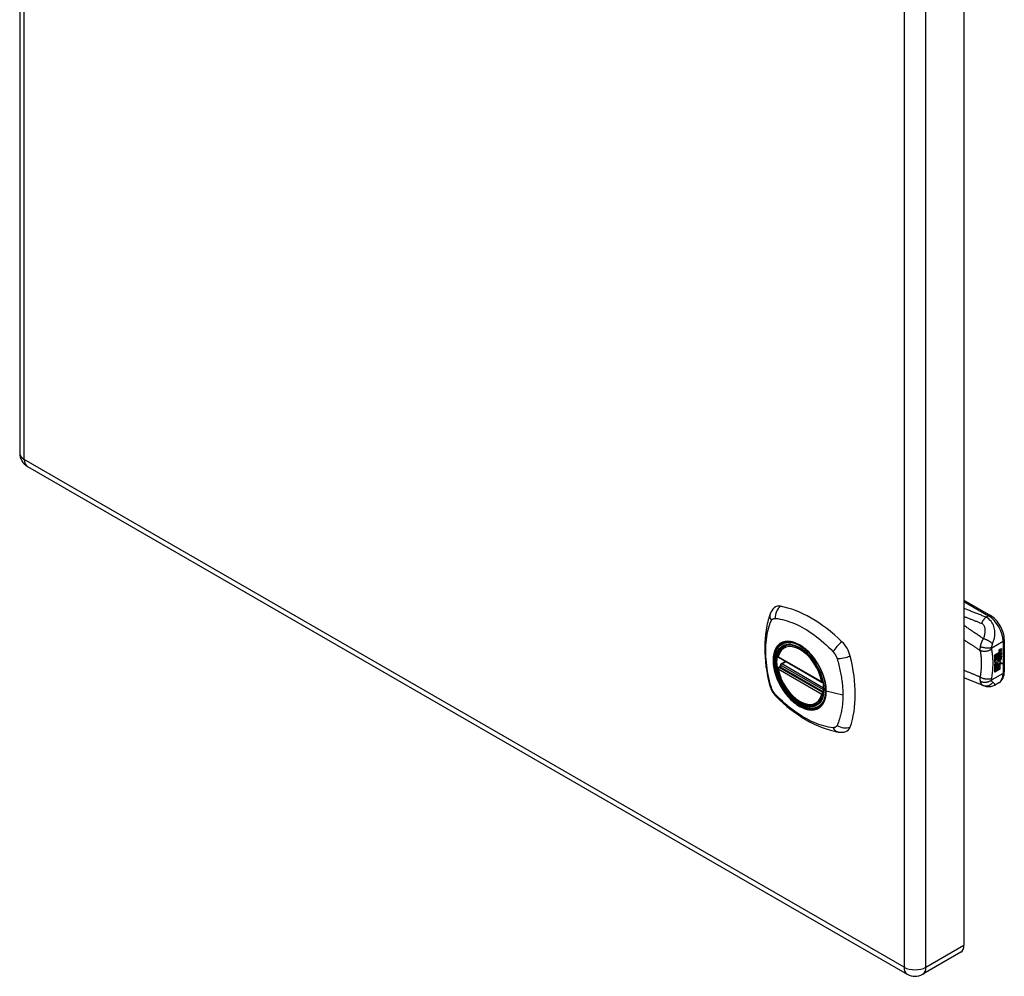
# Model space of a CAD drawing. Header units: inches. Extents: x 53.4 to 62.7, y 15.5 to 33.6.
# Tile 1 of 2: x 53.4 to 62.7, y 15.5 to 24.6. Entities that reach past the tile are written whole.
import ezdxf

# ---------------------------------------------------------------- set-up
doc = ezdxf.new("R2010")
doc.units = ezdxf.units.IN
doc.header["$MEASUREMENT"] = 0
doc.layers.add('Visible Edges(ANSI)', color=7, linetype='Continuous', lineweight=25)
doc.layers.add('Visible Tangent Edges(ANSI)', color=7, linetype='Continuous', lineweight=25)

msp = doc.modelspace()

# ---------------------------------------------------------------- linework, layer by layer
at = {"layer": 'Visible Edges(ANSI)'}
for p, q in [((53.3552, 33.278), (53.3552, 20.4524)), ((62.3004, 28.6141), (62.3004, 15.7886)), ((53.4282, 20.326), (61.7635, 15.5136)), ((62.3004, 19.0576), (62.5515, 18.9126)), ((62.6825, 18.6856), (62.6825, 18.3803)), ((60.599, 18.6207), (60.6095, 18.6267)), ((62.592, 18.5404), (62.6295, 18.5621)), ((62.6373, 18.5733), (62.6359, 18.5741)), ((62.6376, 18.5761), (62.6362, 18.5769)), ((62.6395, 18.5867), (62.6558, 18.5928)), ((62.6395, 18.5684), (62.6558, 18.5745)), ((62.6572, 18.592), (62.6409, 18.5859)), ((62.6572, 18.5737), (62.6409, 18.5676)), ((62.641, 18.5934), (62.6572, 18.5991)), ((62.6466, 18.5769), (62.6572, 18.5809)), ((62.6466, 18.5584), (62.6572, 18.5624)), ((62.6558, 18.5928), (62.6558, 18.5986)), ((62.6572, 18.592), (62.6558, 18.5928)), ((62.6558, 18.5745), (62.6558, 18.5803)), ((62.6572, 18.5737), (62.6558, 18.5745)), ((62.6558, 18.556), (62.6558, 18.5619)), ((62.6572, 18.5991), (62.6572, 18.592)), ((62.6572, 18.5809), (62.6572, 18.5737)), ((62.6572, 18.5624), (62.6572, 18.5552)), ((60.5426, 18.5168), (60.9565, 18.2778)), ((60.5675, 18.4553), (60.6084, 18.4789)), ((62.592, 18.5259), (62.6287, 18.5471)), ((62.6301, 18.5463), (62.592, 18.5243)), ((62.592, 18.522), (62.6301, 18.544)), ((62.592, 18.5243), (62.592, 18.5404)), ((62.592, 18.5075), (62.6331, 18.5312)), ((62.635, 18.5306), (62.592, 18.5058)), ((62.592, 18.5035), (62.6385, 18.5303)), ((62.592, 18.5058), (62.592, 18.522)), ((62.592, 18.4888), (62.6287, 18.51)), ((62.592, 18.4671), (62.592, 18.5035)), ((62.5926, 18.4875), (62.592, 18.4879)), ((62.6301, 18.5092), (62.5926, 18.4875)), ((62.5926, 18.4875), (62.6157, 18.481)), ((62.6157, 18.481), (62.6298, 18.5004)), ((62.6267, 18.4801), (62.6322, 18.4871)), ((62.6281, 18.4793), (62.6267, 18.4801)), ((62.6336, 18.4862), (62.6281, 18.4793)), ((62.6281, 18.4793), (62.6489, 18.4742)), ((62.6287, 18.5538), (62.6316, 18.5552)), ((62.6287, 18.5471), (62.6287, 18.5538)), ((62.6301, 18.553), (62.6287, 18.5538)), ((62.6301, 18.5463), (62.6287, 18.5471)), ((62.6287, 18.5327), (62.6287, 18.5432)), ((62.6301, 18.5319), (62.6287, 18.5327)), ((62.6287, 18.5223), (62.6337, 18.5276)), ((62.6287, 18.51), (62.6287, 18.5223)), ((62.6301, 18.5215), (62.6287, 18.5223)), ((62.6301, 18.5092), (62.6287, 18.51)), ((62.633, 18.5544), (62.6301, 18.553)), ((62.6301, 18.553), (62.6301, 18.5463)), ((62.6301, 18.544), (62.6301, 18.5319)), ((62.6301, 18.5319), (62.635, 18.5306)), ((62.6385, 18.5303), (62.6301, 18.5215)), ((62.6301, 18.5215), (62.6301, 18.5092)), ((62.6328, 18.5545), (62.6314, 18.5553)), ((62.6315, 18.5469), (62.6558, 18.556)), ((62.6572, 18.5552), (62.6315, 18.5456)), ((62.6315, 18.5518), (62.636, 18.5539)), ((62.6315, 18.5456), (62.6315, 18.5518)), ((62.6315, 18.5425), (62.644, 18.5365)), ((62.6315, 18.5336), (62.6315, 18.5425)), ((62.6315, 18.534), (62.6387, 18.5321)), ((62.6401, 18.5313), (62.6315, 18.5336)), ((62.6315, 18.5209), (62.6401, 18.5302)), ((62.6315, 18.5146), (62.6426, 18.5277)), ((62.6441, 18.5269), (62.6315, 18.5121)), ((62.6315, 18.5121), (62.6315, 18.5209)), ((62.6336, 18.4862), (62.6322, 18.4871)), ((62.636, 18.5555), (62.6346, 18.5563)), ((62.6372, 18.4937), (62.6357, 18.4945)), ((62.636, 18.5539), (62.636, 18.5555)), ((62.6376, 18.5578), (62.6362, 18.5586)), ((62.6401, 18.5313), (62.6387, 18.5321)), ((62.6401, 18.5302), (62.6401, 18.5313)), ((62.6418, 18.5068), (62.6404, 18.5076)), ((62.6408, 18.4701), (62.647, 18.4747)), ((62.6422, 18.4693), (62.6408, 18.4701)), ((62.6418, 18.4937), (62.6418, 18.5068)), ((62.6489, 18.4742), (62.6422, 18.4693)), ((62.6422, 18.4693), (62.664, 18.458)), ((62.6441, 18.5269), (62.6426, 18.5277)), ((62.6426, 18.5277), (62.6558, 18.5219)), ((62.644, 18.5365), (62.6572, 18.5515)), ((62.6572, 18.5211), (62.6441, 18.5269)), ((62.6446, 18.4962), (62.6446, 18.5151)), ((62.646, 18.4954), (62.6446, 18.4962)), ((62.646, 18.5153), (62.646, 18.4954)), ((62.6466, 18.5341), (62.6558, 18.5435)), ((62.6466, 18.5328), (62.6466, 18.5341)), ((62.648, 18.5333), (62.6466, 18.5341)), ((62.648, 18.532), (62.6466, 18.5328)), ((62.6572, 18.5426), (62.648, 18.5333)), ((62.648, 18.5333), (62.648, 18.532)), ((62.648, 18.532), (62.6572, 18.5299)), ((62.6517, 18.515), (62.6559, 18.5174)), ((62.6572, 18.5552), (62.6558, 18.556)), ((62.6558, 18.5435), (62.6558, 18.5499)), ((62.6572, 18.5426), (62.6558, 18.5435)), ((62.6558, 18.5219), (62.6558, 18.5302)), ((62.6572, 18.5211), (62.6558, 18.5219)), ((62.6572, 18.5515), (62.6572, 18.5426)), ((62.6572, 18.5299), (62.6572, 18.5211)), ((60.5426, 18.4213), (60.5565, 18.4294)), ((60.5621, 18.4409), (60.5618, 18.4434)), ((62.592, 18.4679), (62.6029, 18.4675)), ((62.6043, 18.4667), (62.592, 18.4671)), ((62.592, 18.45), (62.6043, 18.4667)), ((62.592, 18.4334), (62.6162, 18.4665)), ((62.592, 18.3771), (62.592, 18.45)), ((62.5923, 18.431), (62.592, 18.4312)), ((62.592, 18.3788), (62.6057, 18.3867)), ((62.6071, 18.3859), (62.592, 18.3771)), ((62.6176, 18.4657), (62.5923, 18.431)), ((62.5923, 18.431), (62.6071, 18.4396)), ((62.6043, 18.4667), (62.6029, 18.4675)), ((62.6057, 18.3867), (62.6057, 18.4388)), ((62.6071, 18.3859), (62.6057, 18.3867)), ((62.6071, 18.4396), (62.6071, 18.3859)), ((62.6091, 18.4407), (62.6243, 18.4495)), ((62.6091, 18.387), (62.6091, 18.4407)), ((62.6091, 18.3887), (62.6228, 18.3966)), ((62.6243, 18.3958), (62.6091, 18.387)), ((62.6176, 18.4657), (62.6162, 18.4665)), ((62.6162, 18.4665), (62.6294, 18.4635)), ((62.6308, 18.4627), (62.6176, 18.4657)), ((62.6228, 18.3966), (62.6228, 18.4487)), ((62.6243, 18.3958), (62.6228, 18.3966)), ((62.6243, 18.4495), (62.6243, 18.3958)), ((62.6261, 18.4589), (62.6308, 18.4627)), ((62.6399, 18.4585), (62.6261, 18.4589)), ((62.6264, 18.4507), (62.6399, 18.4585)), ((62.6264, 18.397), (62.6264, 18.4507)), ((62.6264, 18.3986), (62.6401, 18.4065)), ((62.6415, 18.4057), (62.6264, 18.397)), ((62.627, 18.4596), (62.6385, 18.4594)), ((62.6308, 18.4627), (62.6294, 18.4635)), ((62.6399, 18.4585), (62.6385, 18.4594)), ((62.6401, 18.4065), (62.6401, 18.4593)), ((62.6415, 18.4585), (62.6401, 18.4593)), ((62.6401, 18.4593), (62.6624, 18.4588)), ((62.6415, 18.4057), (62.6401, 18.4065)), ((62.6415, 18.4585), (62.6415, 18.4057)), ((62.664, 18.458), (62.6415, 18.4585)), ((62.4829, 18.2487), (62.3004, 18.3214)), ((62.4857, 18.2476), (62.4829, 18.2487)), ((62.6302, 18.2741), (62.5903, 18.251)), ((60.912, 18.0785), (60.9225, 18.0846)), ((62.2702, 15.7218), (61.9095, 15.5136))]:
    msp.add_line(p, q, dxfattribs=at)
at = {"layer": 'Visible Edges(ANSI)', "flags": 128}
for points in [[(60.5034, 18.9863), (60.4903, 18.9728), (60.4798, 18.9586), (60.4716, 18.9442), (60.4654, 18.9301)], [(60.4654, 18.9301), (60.4577, 18.9089), (60.4512, 18.8892), (60.4458, 18.8704), (60.4411, 18.852), (60.4368, 18.8333), (60.4326, 18.8139), (60.4253, 18.7739), (60.4197, 18.7331), (60.4157, 18.6916), (60.4133, 18.6494), (60.4125, 18.6064), (60.4133, 18.5629), (60.4157, 18.5189), (60.4196, 18.4744), (60.425, 18.4295), (60.4319, 18.3843), (60.4403, 18.3387), (60.4501, 18.293), (60.4555, 18.27), (60.4584, 18.2583), (60.4622, 18.2444)], [(62.6825, 18.6856), (62.6819, 18.7017), (62.6799, 18.7181), (62.6768, 18.7345), (62.6724, 18.751), (62.667, 18.7674), (62.6605, 18.7836), (62.6531, 18.7995), (62.6447, 18.8151), (62.6354, 18.8301), (62.6253, 18.8446), (62.6145, 18.8583), (62.603, 18.8712), (62.5909, 18.8832), (62.5783, 18.8941), (62.5651, 18.904), (62.5515, 18.9126)], [(60.537, 18.5298), (60.5412, 18.5447), (60.5464, 18.5587), (60.5527, 18.5717), (60.56, 18.5838), (60.5683, 18.5948), (60.5776, 18.6047), (60.5879, 18.6133), (60.599, 18.6207)], [(60.8516, 18.5407), (60.8704, 18.5184), (60.8881, 18.4948), (60.9048, 18.4703), (60.9204, 18.4448), (60.9347, 18.4186), (60.9476, 18.3919), (60.9591, 18.3647), (60.969, 18.3373)], [(60.912, 18.0785), (60.9005, 18.0728), (60.8883, 18.0683), (60.8756, 18.0651), (60.8624, 18.0633), (60.8488, 18.0629), (60.8349, 18.0637), (60.8207, 18.0658), (60.8062, 18.0692), (60.7917, 18.0738), (60.777, 18.0796), (60.7623, 18.0865), (60.7476, 18.0946), (60.733, 18.1038), (60.7184, 18.114), (60.7041, 18.1252), (60.69, 18.1373), (60.6762, 18.1503), (60.6627, 18.1642), (60.6496, 18.1789), (60.637, 18.1942), (60.6249, 18.2102), (60.6133, 18.2268), (60.6023, 18.244), (60.5919, 18.2615), (60.5823, 18.2795), (60.5733, 18.2977), (60.5652, 18.3161), (60.5578, 18.3347), (60.5513, 18.3534), (60.5456, 18.372), (60.5408, 18.3906), (60.5369, 18.4089)], [(60.5565, 18.4294), (60.559, 18.4313), (60.5611, 18.4345), (60.5621, 18.438), (60.5621, 18.4409)], [(62.6302, 18.2741), (62.643, 18.283), (62.6541, 18.2938), (62.6633, 18.3062), (62.6706, 18.3197), (62.676, 18.3341), (62.6797, 18.349), (62.6819, 18.3644), (62.6825, 18.3803)], [(60.4622, 18.2444), (60.4665, 18.2309), (60.4717, 18.2178), (60.4775, 18.2051), (60.4841, 18.1929), (60.4915, 18.181), (60.4995, 18.1696), (60.5082, 18.1587), (60.5177, 18.1482)], [(62.5903, 18.251), (62.5813, 18.2464), (62.572, 18.2426), (62.5624, 18.2397), (62.5527, 18.2377), (62.5428, 18.2366), (62.5331, 18.2365), (62.5237, 18.2372), (62.5152, 18.2385), (62.5117, 18.2393), (62.5087, 18.24), (62.5044, 18.2412), (62.4984, 18.2431), (62.4926, 18.2452), (62.4857, 18.2476)], [(60.5177, 18.1482), (60.5276, 18.1382), (60.5369, 18.129), (60.5544, 18.1125), (60.5885, 18.082), (60.6237, 18.052), (60.6595, 18.0234), (60.6956, 17.9962), (60.7322, 17.9706), (60.7692, 17.9466), (60.8064, 17.9242), (60.844, 17.9034), (60.8818, 17.8843), (60.9197, 17.867), (60.9579, 17.8515), (60.9962, 17.8378), (61.0345, 17.8261), (61.0726, 17.8162), (61.0917, 17.812), (61.102, 17.81), (61.1131, 17.8081)], [(61.1131, 17.8081), (61.1285, 17.8064), (61.1451, 17.8064), (61.1627, 17.8084), (61.1808, 17.8129)]]:
    msp.add_lwpolyline(points, dxfattribs=at)
at = {"layer": 'Visible Edges(ANSI)'}
for centre, radius, start, end in [((53.5012, 20.4524), 0.146, 180, 240), ((60.5485, 18.5271), 0.0118, 166.55537, 240), ((60.5485, 18.4111), 0.0118, 120, 190.61096), ((60.5735, 18.445), 0.0118, 120, 187.82827), ((60.9624, 18.2881), 0.0118, 240, 282.63436), ((61.8365, 15.64), 0.146, 240, 300)]:
    msp.add_arc(centre, radius, start, end, dxfattribs=at)
for centre, major_axis, start_param, end_param in [((60.6023, 18.8405), (-0.0886, 0.1534), 5.825423, 6.408181), ((60.8531, 17.8434), (-0.6398, 1.1081), 5.170151, 5.825423), ((60.7484, 18.3455), (0.1575, -0.2728), 2.363977, 7.060801), ((61.104, 18.5508), (0.0886, -0.1534), 1.113034, 2.028558), ((62.6408, 18.5683), (-0.008, -0.0139), 5.47676, 6.310847), ((62.6423, 18.5882), (-0.0082, -0.0142), 5.492181, 6.613939), ((62.6421, 18.5701), (-0.008, -0.0139), 5.48867, 6.499805), ((62.6357, 18.5844), (0.0035, 0.00606), 1.107844, 2.350588), ((62.6356, 18.5663), (0.00338, 0.00585), 1.081978, 2.347078), ((62.6409, 18.589), (-0.0082, -0.0142), 0.086492, 0.330754), ((62.6385, 18.5766), (0.0096, 0.0166), 0.593412, 1.107844), ((62.6381, 18.5581), (0.0096, 0.0166), 0.848525, 1.081978), ((62.6373, 18.582), (0.002, 0.00346), 1.196401, 2.462706), ((62.6373, 18.5637), (0.002, 0.00346), 1.196548, 2.461438), ((62.6404, 18.5841), (-0.0042, -0.00727), 5.604299, 6.283185), ((62.6404, 18.5659), (-0.0042, -0.00727), 5.603031, 6.283185), ((62.6387, 18.5812), (-0.002, -0.00346), 4.337994, 5.604299), ((62.6387, 18.5629), (-0.002, -0.00346), 4.33814, 5.603031), ((62.6418, 18.5833), (-0.0042, -0.00727), 5.604299, 6.503242), ((62.6385, 18.5795), (0.0041, 0.0071), 0.610729, 1.196401), ((62.6385, 18.5612), (0.0041, 0.0071), 0.610865, 1.196548), ((62.6399, 18.5787), (-0.0041, -0.0071), 3.752322, 4.337994), ((62.6399, 18.5604), (-0.0041, -0.0071), 3.752458, 4.33814), ((62.6501, 18.6039), (-0.0155, -0.0268), 0.236639, 0.625276), ((60.366, 18.6872), (-0.6398, 1.1081), 3.599355, 4.254627), ((62.6435, 18.5059), (-0.011, -0.0191), 5.444689, 6.251395), ((62.6394, 18.5692), (-0.008, -0.0139), 5.60195, 6.283185), ((62.6449, 18.5051), (-0.011, -0.0191), 5.272274, 6.251395), ((62.6449, 18.5051), (-0.01, -0.0173), 5.330385, 6.268672), ((62.6382, 18.5032), (0.00507, 0.00878), 1.201563, 2.270327), ((62.6387, 18.5016), (-0.00365, -0.00632), 4.819991, 5.836026), ((62.6407, 18.5709), (-0.008, -0.0139), 0.088504, 0.216619), ((62.6413, 18.5042), (-0.0056, -0.0097), 5.836026, 6.283185), ((62.6469, 18.5116), (-0.0133, -0.023), 0.055414, 0.72544), ((62.6382, 18.5018), (0.00318, 0.00551), 0.287189, 1.678399), ((62.6402, 18.5008), (-0.00365, -0.00632), 4.819991, 5.836026), ((62.6483, 18.5108), (-0.0133, -0.023), 6.268672, 7.008625), ((62.6407, 18.4982), (0.0094, 0.0163), 0.369234, 1.201563), ((62.6428, 18.5034), (-0.0056, -0.0097), 5.836026, 6.946368), ((62.6418, 18.565), (-0.0042, -0.00727), 5.603031, 6.503084), ((62.6396, 18.501), (0.00318, 0.00551), 0.287189, 1.678399), ((62.6504, 18.5856), (-0.0155, -0.0268), 0.219898, 0.610865), ((62.6463, 18.5004), (0.0066, 0.0114), 3.867033, 5.35049), ((62.6473, 18.5011), (0.0032, 0.00554), 3.639467, 5.055842), ((62.6477, 18.4996), (-0.0066, -0.0114), 0.72544, 2.208898), ((62.6383, 18.5008), (0.0102, 0.0177), 5.055842, 5.891549), ((62.6272, 18.4926), (0.0202, 0.0351), 5.35049, 5.748953), ((62.6286, 18.4918), (-0.0202, -0.0351), 2.208898, 2.658734), ((61.104, 17.9715), (0.0886, -0.1534), 6.158189, 6.740947), ((62.1972, 15.8482), (0.073, -0.1264), 0, 0.785398)]:
    msp.add_ellipse(centre, major_axis=major_axis, ratio=0.57735, start_param=start_param, end_param=end_param, dxfattribs=at)
msp.add_ellipse((60.7449, 18.3435), major_axis=(-0.1599, 0.277), ratio=0.57735, dxfattribs=at)
at = {"layer": 'Visible Tangent Edges(ANSI)'}
for p, q in [((53.3979, 20.3928), (53.3979, 33.2183)), ((61.7333, 28.4059), (61.7333, 15.5804)), ((61.9398, 15.5804), (61.9398, 28.4059)), ((61.7333, 15.5804), (53.3979, 20.3928)), ((62.3004, 19.0443), (62.5318, 18.9107)), ((62.5318, 18.9107), (62.5088, 18.8974)), ((62.5635, 18.6075), (62.671, 18.6696)), ((62.671, 18.6696), (62.671, 18.3642)), ((62.6359, 18.5792), (62.6345, 18.58)), ((62.6359, 18.5609), (62.6345, 18.5617)), ((62.6376, 18.5835), (62.6362, 18.5843)), ((62.6376, 18.5652), (62.6362, 18.566)), ((62.6409, 18.5859), (62.6395, 18.5867)), ((62.6409, 18.5676), (62.6395, 18.5684)), ((60.9541, 18.2832), (60.5402, 18.5222)), ((60.5735, 18.4547), (60.6118, 18.4769)), ((62.6353, 18.496), (62.6339, 18.4968)), ((62.6361, 18.5022), (62.6347, 18.503)), ((62.6472, 18.4885), (62.6458, 18.4893)), ((62.6569, 18.5033), (62.6555, 18.5041)), ((60.5402, 18.4063), (60.9541, 18.1673)), ((60.5485, 18.4208), (60.5599, 18.4273)), ((60.9624, 18.1818), (60.5485, 18.4208)), ((60.5599, 18.4273), (60.9699, 18.1906)), ((60.971, 18.2076), (60.5681, 18.4402)), ((60.9709, 18.2252), (60.5735, 18.4547)), ((62.671, 18.3642), (62.5635, 18.3021)), ((61.1531, 18.1574), (60.9962, 18.1972)), ((60.9694, 18.1858), (60.9624, 18.1818)), ((61.9398, 15.5804), (62.3004, 15.7886))]:
    msp.add_line(p, q, dxfattribs=at)
at = {"layer": 'Visible Tangent Edges(ANSI)', "flags": 128}
for points in [[(62.5088, 18.8974), (62.5002, 18.9008), (62.4915, 18.9043), (62.4829, 18.9077), (62.4742, 18.9111), (62.4655, 18.9146), (62.4568, 18.918), (62.4481, 18.9214), (62.4394, 18.9249), (62.4307, 18.9283), (62.422, 18.9318), (62.4133, 18.9352), (62.4046, 18.9386), (62.3959, 18.9421), (62.3873, 18.9455), (62.3786, 18.9489), (62.3699, 18.9524), (62.3612, 18.9558), (62.3525, 18.9592), (62.3438, 18.9627), (62.3351, 18.9661), (62.3265, 18.9695), (62.3178, 18.973), (62.3091, 18.9764), (62.3004, 18.9798)], [(60.4756, 18.2299), (60.466, 18.263), (60.4587, 18.2927), (60.4519, 18.3223), (60.4459, 18.3518), (60.4405, 18.3811), (60.4358, 18.4102), (60.4317, 18.4392), (60.4284, 18.4678), (60.4259, 18.4962), (60.424, 18.5242), (60.4229, 18.5518), (60.4225, 18.579), (60.4229, 18.6057), (60.424, 18.632), (60.4258, 18.6577), (60.4284, 18.6828), (60.4317, 18.7074), (60.4357, 18.7315), (60.4404, 18.755), (60.4458, 18.7779), (60.4519, 18.8001), (60.4587, 18.8218), (60.466, 18.8428), (60.4756, 18.8645)], [(60.4756, 18.8645), (60.4766, 18.8662), (60.4776, 18.8679), (60.4787, 18.8695), (60.4799, 18.871), (60.481, 18.8725), (60.4823, 18.8738), (60.4836, 18.8751), (60.4849, 18.8764), (60.4863, 18.8775), (60.4877, 18.8786), (60.4892, 18.8796), (60.4907, 18.8806), (60.4923, 18.8814), (60.4939, 18.8822), (60.4955, 18.8829), (60.4972, 18.8835), (60.4989, 18.884), (60.5007, 18.8845), (60.5025, 18.8848), (60.5043, 18.8851), (60.5062, 18.8853), (60.5081, 18.8855), (60.51, 18.8855), (60.5119, 18.8855)], [(60.5119, 18.8855), (60.5358, 18.8831), (60.5578, 18.879), (60.5801, 18.8742), (60.6026, 18.8684), (60.6253, 18.8618), (60.6481, 18.8543), (60.6712, 18.8459), (60.6943, 18.8366), (60.7176, 18.8264), (60.7409, 18.8152), (60.7643, 18.8031), (60.7877, 18.7901), (60.811, 18.7762), (60.8343, 18.7613), (60.8575, 18.7457), (60.8805, 18.7292), (60.9035, 18.7119), (60.9263, 18.6938), (60.949, 18.6749), (60.9715, 18.6554), (60.9939, 18.6353), (61.016, 18.6145), (61.0379, 18.5932), (61.0615, 18.5682)], [(62.3004, 18.9043), (62.3073, 18.9015), (62.3142, 18.8988), (62.3211, 18.8961), (62.328, 18.8933), (62.3349, 18.8906), (62.3418, 18.8879), (62.3487, 18.8852), (62.3556, 18.8824), (62.3625, 18.8797), (62.3694, 18.877), (62.3763, 18.8742), (62.3832, 18.8715), (62.3901, 18.8688), (62.397, 18.8661), (62.4039, 18.8633), (62.4108, 18.8606), (62.4177, 18.8579), (62.4246, 18.8551), (62.4316, 18.8524), (62.4385, 18.8496), (62.4453, 18.8469), (62.4522, 18.8442), (62.4591, 18.8415), (62.466, 18.8388)], [(62.5088, 18.8974), (62.5069, 18.8957), (62.5049, 18.894), (62.503, 18.8922), (62.5011, 18.8903), (62.4991, 18.8884), (62.4972, 18.8863), (62.4953, 18.8842), (62.4933, 18.882), (62.4914, 18.8797), (62.4895, 18.8774), (62.4877, 18.875), (62.4858, 18.8725), (62.484, 18.8699), (62.4822, 18.8673), (62.4804, 18.8647), (62.4787, 18.8619), (62.477, 18.8592), (62.4753, 18.8564), (62.4736, 18.8535), (62.472, 18.8506), (62.4705, 18.8477), (62.4689, 18.8448), (62.4674, 18.8418), (62.466, 18.8388)], [(62.572, 18.6449), (62.5753, 18.6536), (62.5785, 18.6625), (62.5814, 18.6714), (62.5841, 18.6804), (62.5865, 18.6896), (62.5887, 18.6989), (62.5906, 18.7085), (62.592, 18.7183), (62.5931, 18.7284), (62.5938, 18.7387), (62.5939, 18.7494), (62.5934, 18.7604), (62.5922, 18.7718), (62.5903, 18.7835), (62.5875, 18.7955), (62.5837, 18.8079), (62.5788, 18.8204), (62.5727, 18.8331), (62.5653, 18.8457), (62.5565, 18.858), (62.5462, 18.8697), (62.5347, 18.8804), (62.5221, 18.8897), (62.5088, 18.8974)], [(62.4837, 18.6925), (62.4761, 18.6978), (62.4684, 18.703), (62.4608, 18.7083), (62.4532, 18.7135), (62.4456, 18.7188), (62.438, 18.7241), (62.4303, 18.7293), (62.4227, 18.7346), (62.4151, 18.7398), (62.4074, 18.745), (62.3998, 18.7503), (62.3922, 18.7555), (62.3845, 18.7608), (62.3769, 18.766), (62.3692, 18.7712), (62.3616, 18.7765), (62.354, 18.7817), (62.3463, 18.7869), (62.3387, 18.7921), (62.331, 18.7974), (62.3234, 18.8026), (62.3157, 18.8078), (62.3081, 18.813), (62.3004, 18.8182)], [(62.466, 18.8388), (62.4718, 18.8361), (62.4771, 18.8325), (62.4818, 18.8283), (62.4858, 18.8233), (62.4892, 18.8179), (62.4919, 18.8121), (62.4941, 18.8061), (62.4957, 18.7998), (62.4969, 18.7934), (62.4978, 18.7869), (62.4983, 18.7804), (62.4985, 18.7737), (62.4984, 18.7671), (62.4981, 18.7604), (62.4976, 18.7537), (62.4969, 18.7469), (62.4959, 18.7402), (62.4948, 18.7334), (62.4935, 18.7266), (62.4919, 18.7198), (62.4902, 18.713), (62.4883, 18.7061), (62.4861, 18.6993), (62.4837, 18.6925)], [(60.9933, 18.1994), (60.9876, 18.1413), (60.9707, 18.0925), (60.9432, 18.0551), (60.9068, 18.0311), (60.8629, 18.0217), (60.8134, 18.027), (60.7607, 18.0468), (60.7072, 18.0802), (60.6556, 18.1256), (60.6078, 18.1811), (60.5665, 18.2439), (60.5336, 18.3111), (60.5102, 18.3801), (60.4975, 18.4475), (60.4962, 18.51), (60.5062, 18.5648), (60.5271, 18.6095), (60.558, 18.6418), (60.5974, 18.6603), (60.6437, 18.6643), (60.6948, 18.6535), (60.7481, 18.6285), (60.8012, 18.5903), (60.8515, 18.5407)], [(60.5827, 18.6599), (60.5812, 18.6593), (60.5797, 18.6587), (60.5782, 18.658), (60.5767, 18.6574), (60.5753, 18.6567), (60.5738, 18.6561), (60.5724, 18.6554), (60.5709, 18.6546), (60.5695, 18.6539), (60.5681, 18.6531), (60.5667, 18.6524), (60.5653, 18.6516), (60.5639, 18.6508), (60.5625, 18.6499), (60.5612, 18.6491), (60.5598, 18.6482), (60.5585, 18.6473), (60.5572, 18.6464), (60.5558, 18.6455), (60.5545, 18.6446), (60.5532, 18.6436), (60.552, 18.6427), (60.5507, 18.6417), (60.5494, 18.6407)], [(60.9045, 18.4741), (60.8931, 18.491), (60.8812, 18.5074), (60.8688, 18.5234), (60.856, 18.5388), (60.8428, 18.5535), (60.8293, 18.5675), (60.8155, 18.5808), (60.8015, 18.5932), (60.7874, 18.6048), (60.773, 18.6155), (60.7584, 18.6254), (60.7438, 18.6343), (60.7292, 18.6422), (60.7147, 18.6492), (60.7003, 18.655), (60.686, 18.6598), (60.6719, 18.6636), (60.658, 18.6663), (60.6445, 18.6679), (60.6313, 18.6685), (60.6184, 18.6679), (60.606, 18.6663), (60.5941, 18.6636), (60.5827, 18.6599)], [(62.3004, 18.6838), (62.3068, 18.6796), (62.3131, 18.6753), (62.3195, 18.6711), (62.3258, 18.6669), (62.3322, 18.6626), (62.3385, 18.6584), (62.3449, 18.6541), (62.3512, 18.6498), (62.3576, 18.6456), (62.3639, 18.6413), (62.3703, 18.6371), (62.3766, 18.6328), (62.3829, 18.6286), (62.3893, 18.6243), (62.3956, 18.62), (62.402, 18.6158), (62.4083, 18.6115), (62.4146, 18.6072), (62.421, 18.603), (62.4273, 18.5987), (62.4337, 18.5944), (62.44, 18.5902), (62.4463, 18.5859), (62.4527, 18.5816)], [(62.4837, 18.6925), (62.4819, 18.6896), (62.4802, 18.6867), (62.4786, 18.6837), (62.477, 18.6808), (62.4755, 18.6779), (62.474, 18.675), (62.4726, 18.672), (62.4712, 18.6691), (62.4698, 18.6662), (62.4686, 18.6632), (62.4673, 18.6602), (62.4659, 18.657), (62.4646, 18.6535), (62.4633, 18.6501), (62.4621, 18.6467), (62.4609, 18.6434), (62.4598, 18.6401), (62.4588, 18.6367), (62.4579, 18.6335), (62.457, 18.6302), (62.4562, 18.627), (62.4554, 18.6238), (62.4547, 18.6207), (62.4541, 18.6176)], [(62.572, 18.6449), (62.5698, 18.6471), (62.5673, 18.6494), (62.5647, 18.6517), (62.5619, 18.654), (62.5589, 18.6564), (62.5557, 18.6588), (62.5523, 18.6612), (62.5487, 18.6635), (62.545, 18.6659), (62.5412, 18.6682), (62.5372, 18.6706), (62.5331, 18.6728), (62.529, 18.675), (62.5247, 18.6771), (62.5205, 18.6791), (62.5162, 18.6811), (62.5119, 18.6829), (62.5077, 18.6846), (62.5035, 18.6862), (62.4993, 18.6877), (62.4953, 18.6891), (62.4913, 18.6904), (62.4874, 18.6915), (62.4837, 18.6925)], [(60.5494, 18.6407), (60.5405, 18.6327), (60.5323, 18.6237), (60.5247, 18.6137), (60.5179, 18.6029), (60.5118, 18.5912), (60.5064, 18.5786), (60.5019, 18.5653), (60.4982, 18.5513), (60.4953, 18.5365), (60.4932, 18.5211), (60.4919, 18.5051), (60.4915, 18.4885), (60.492, 18.4714), (60.4932, 18.4539), (60.4953, 18.4362), (60.4982, 18.418), (60.502, 18.3995), (60.5065, 18.3809), (60.5119, 18.3621), (60.5179, 18.3433), (60.5248, 18.3245), (60.5323, 18.3059), (60.5405, 18.2874), (60.5494, 18.2691)], [(61.0615, 18.5682), (61.0625, 18.5671), (61.0635, 18.566), (61.0644, 18.5648), (61.0654, 18.5637), (61.0664, 18.5625), (61.0673, 18.5614), (61.0683, 18.5602), (61.0692, 18.559), (61.0701, 18.5578), (61.0711, 18.5566), (61.072, 18.5554), (61.0729, 18.5541), (61.0738, 18.5529), (61.0747, 18.5516), (61.0755, 18.5504), (61.0764, 18.5491), (61.0773, 18.5478), (61.0781, 18.5465), (61.0789, 18.5452), (61.0798, 18.5439), (61.0806, 18.5426), (61.0814, 18.5413), (61.0822, 18.54), (61.0829, 18.5387)], [(62.4541, 18.6176), (62.4538, 18.6158), (62.4535, 18.614), (62.4532, 18.6123), (62.453, 18.6106), (62.4527, 18.6089), (62.4525, 18.6072), (62.4524, 18.6056), (62.4522, 18.604), (62.4521, 18.6024), (62.452, 18.6009), (62.4519, 18.5994), (62.4518, 18.5979), (62.4518, 18.5964), (62.4518, 18.595), (62.4518, 18.5936), (62.4518, 18.5922), (62.4518, 18.5908), (62.4519, 18.5894), (62.452, 18.5881), (62.4521, 18.5868), (62.4522, 18.5855), (62.4523, 18.5842), (62.4525, 18.5829), (62.4527, 18.5816)], [(62.563, 18.5947), (62.5596, 18.5922), (62.556, 18.5897), (62.5521, 18.5874), (62.5479, 18.5851), (62.5435, 18.583), (62.5389, 18.581), (62.534, 18.5792), (62.529, 18.5775), (62.5239, 18.5761), (62.5186, 18.5748), (62.5133, 18.5738), (62.5079, 18.5731), (62.5025, 18.5726), (62.4972, 18.5723), (62.4919, 18.5723), (62.4867, 18.5725), (62.4817, 18.573), (62.4769, 18.5736), (62.4722, 18.5745), (62.4678, 18.5756), (62.4636, 18.5769), (62.4597, 18.5783), (62.456, 18.5799), (62.4527, 18.5816)], [(62.4527, 18.5816), (62.4535, 18.5781), (62.4542, 18.5746), (62.4549, 18.5711), (62.4556, 18.5676), (62.4562, 18.5641), (62.4568, 18.5606), (62.4574, 18.557), (62.4579, 18.5534), (62.4585, 18.5498), (62.459, 18.5462), (62.4595, 18.5425), (62.4599, 18.5389), (62.4604, 18.5352), (62.4608, 18.5315), (62.4612, 18.5278), (62.4616, 18.5241), (62.4619, 18.5203), (62.4623, 18.5166), (62.4626, 18.5128), (62.4629, 18.509), (62.4631, 18.5052), (62.4634, 18.5014), (62.4636, 18.4975), (62.4638, 18.4937)], [(62.5635, 18.6075), (62.5602, 18.6067), (62.5567, 18.6059), (62.5529, 18.6052), (62.5488, 18.6047), (62.5446, 18.6042), (62.5401, 18.6038), (62.5354, 18.6036), (62.5305, 18.6035), (62.5255, 18.6035), (62.5203, 18.6037), (62.5151, 18.6039), (62.5098, 18.6044), (62.5045, 18.6049), (62.4993, 18.6056), (62.494, 18.6064), (62.4889, 18.6073), (62.4839, 18.6083), (62.479, 18.6095), (62.4743, 18.6107), (62.4698, 18.6119), (62.4656, 18.6133), (62.4615, 18.6147), (62.4577, 18.6161), (62.4541, 18.6176)], [(62.563, 18.5947), (62.5629, 18.5952), (62.5629, 18.5956), (62.5628, 18.5961), (62.5628, 18.5966), (62.5627, 18.597), (62.5627, 18.5975), (62.5627, 18.598), (62.5627, 18.5985), (62.5626, 18.599), (62.5626, 18.5995), (62.5626, 18.6001), (62.5627, 18.6006), (62.5627, 18.6011), (62.5627, 18.6016), (62.5627, 18.6022), (62.5628, 18.6027), (62.5628, 18.6033), (62.5629, 18.6039), (62.563, 18.6045), (62.5631, 18.6051), (62.5632, 18.6057), (62.5633, 18.6063), (62.5634, 18.6069), (62.5635, 18.6075)], [(62.563, 18.3143), (62.565, 18.327), (62.5669, 18.3397), (62.5686, 18.3523), (62.5701, 18.3648), (62.5715, 18.3772), (62.5726, 18.3896), (62.5736, 18.4019), (62.5744, 18.4141), (62.5751, 18.4262), (62.5755, 18.4382), (62.5758, 18.4501), (62.5759, 18.462), (62.5758, 18.4737), (62.5755, 18.4853), (62.5751, 18.4968), (62.5744, 18.5082), (62.5736, 18.5194), (62.5726, 18.5306), (62.5715, 18.5416), (62.5701, 18.5525), (62.5686, 18.5632), (62.5669, 18.5738), (62.565, 18.5843), (62.563, 18.5947)], [(62.5635, 18.6075), (62.5637, 18.6092), (62.5639, 18.6109), (62.5642, 18.6126), (62.5644, 18.6144), (62.5647, 18.6161), (62.565, 18.6179), (62.5653, 18.6196), (62.5656, 18.6214), (62.5659, 18.6231), (62.5663, 18.6249), (62.5666, 18.6266), (62.567, 18.6284), (62.5674, 18.63), (62.5677, 18.6315), (62.5681, 18.6329), (62.5685, 18.6343), (62.5689, 18.6357), (62.5693, 18.6371), (62.5697, 18.6385), (62.5701, 18.6398), (62.5706, 18.6411), (62.571, 18.6424), (62.5715, 18.6437), (62.572, 18.6449)], [(60.9378, 18.4164), (60.9365, 18.4189), (60.9353, 18.4214), (60.934, 18.4238), (60.9327, 18.4263), (60.9314, 18.4287), (60.93, 18.4312), (60.9287, 18.4336), (60.9274, 18.436), (60.926, 18.4385), (60.9247, 18.4409), (60.9233, 18.4433), (60.9219, 18.4457), (60.9205, 18.4481), (60.9191, 18.4505), (60.9177, 18.4529), (60.9163, 18.4553), (60.9148, 18.4576), (60.9134, 18.46), (60.9119, 18.4624), (60.9105, 18.4647), (60.909, 18.4671), (60.9075, 18.4694), (60.906, 18.4717), (60.9045, 18.4741)], [(61.0829, 18.5387), (61.0837, 18.5373), (61.0845, 18.536), (61.0852, 18.5346), (61.0859, 18.5333), (61.0866, 18.5319), (61.0873, 18.5306), (61.088, 18.5292), (61.0887, 18.5278), (61.0894, 18.5264), (61.09, 18.525), (61.0907, 18.5236), (61.0913, 18.5223), (61.0919, 18.5209), (61.0925, 18.5195), (61.0931, 18.518), (61.0937, 18.5166), (61.0942, 18.5152), (61.0948, 18.5138), (61.0953, 18.5124), (61.0958, 18.511), (61.0963, 18.5096), (61.0968, 18.5081), (61.0973, 18.5067), (61.0978, 18.5053)], [(61.0978, 18.5053), (61.1037, 18.4872), (61.1077, 18.4724), (61.1115, 18.4576), (61.1152, 18.4428), (61.1187, 18.428), (61.1221, 18.4133), (61.1253, 18.3985), (61.1284, 18.3839), (61.1313, 18.3692), (61.134, 18.3546), (61.1366, 18.34), (61.139, 18.3255), (61.1412, 18.3111), (61.1432, 18.2967), (61.1451, 18.2824), (61.1467, 18.2682), (61.1482, 18.2541), (61.1495, 18.24), (61.1506, 18.226), (61.1515, 18.2121), (61.1522, 18.1983), (61.1527, 18.1845), (61.153, 18.1709), (61.1531, 18.1574)], [(62.4638, 18.4937), (62.4639, 18.4911), (62.464, 18.4884), (62.4641, 18.4858), (62.4642, 18.4832), (62.4643, 18.4806), (62.4643, 18.4779), (62.4644, 18.4753), (62.4644, 18.4726), (62.4645, 18.47), (62.4645, 18.4673), (62.4645, 18.4646), (62.4645, 18.462), (62.4645, 18.4593), (62.4645, 18.4566), (62.4645, 18.4539), (62.4644, 18.4512), (62.4644, 18.4485), (62.4643, 18.4458), (62.4643, 18.4431), (62.4642, 18.4403), (62.4641, 18.4376), (62.464, 18.4349), (62.4639, 18.4321), (62.4638, 18.4294)], [(60.5563, 18.4292), (60.5563, 18.4292), (60.5563, 18.4291), (60.5562, 18.4291), (60.5562, 18.4291), (60.5563, 18.429), (60.5563, 18.429), (60.5563, 18.4289), (60.5564, 18.4289), (60.5564, 18.4288), (60.5565, 18.4288), (60.5565, 18.4287), (60.5566, 18.4287), (60.5567, 18.4286), (60.5568, 18.4286), (60.5569, 18.4285), (60.5571, 18.4285), (60.5572, 18.4284), (60.5573, 18.4284), (60.5575, 18.4283), (60.5576, 18.4282), (60.5578, 18.4282), (60.558, 18.4281), (60.5582, 18.428), (60.5584, 18.428)], [(60.5565, 18.4294), (60.5565, 18.4293), (60.5565, 18.4293), (60.5565, 18.4293), (60.5564, 18.4293), (60.5564, 18.4293), (60.5564, 18.4293), (60.5564, 18.4293), (60.5564, 18.4293), (60.5564, 18.4293), (60.5564, 18.4293), (60.5564, 18.4293), (60.5564, 18.4293), (60.5564, 18.4293), (60.5564, 18.4293), (60.5564, 18.4293), (60.5564, 18.4293), (60.5563, 18.4293), (60.5563, 18.4293), (60.5563, 18.4292), (60.5563, 18.4292), (60.5563, 18.4292), (60.5563, 18.4292), (60.5563, 18.4292), (60.5563, 18.4292)], [(60.5584, 18.428), (60.5584, 18.428), (60.5585, 18.4279), (60.5586, 18.4279), (60.5586, 18.4279), (60.5587, 18.4279), (60.5588, 18.4278), (60.5588, 18.4278), (60.5589, 18.4278), (60.5589, 18.4278), (60.559, 18.4277), (60.5591, 18.4277), (60.5591, 18.4277), (60.5592, 18.4277), (60.5593, 18.4276), (60.5593, 18.4276), (60.5594, 18.4276), (60.5594, 18.4275), (60.5595, 18.4275), (60.5596, 18.4275), (60.5596, 18.4275), (60.5597, 18.4274), (60.5597, 18.4274), (60.5598, 18.4274), (60.5599, 18.4273)], [(60.5621, 18.4424), (60.5621, 18.4423), (60.5621, 18.4423), (60.5621, 18.4422), (60.5621, 18.4422), (60.5621, 18.4421), (60.5621, 18.442), (60.5621, 18.442), (60.5621, 18.4419), (60.5621, 18.4419), (60.5621, 18.4418), (60.5621, 18.4418), (60.5621, 18.4417), (60.5621, 18.4416), (60.5621, 18.4416), (60.5621, 18.4415), (60.5621, 18.4415), (60.5621, 18.4414), (60.5621, 18.4413), (60.5621, 18.4413), (60.5621, 18.4412), (60.5621, 18.4411), (60.5621, 18.4411), (60.5621, 18.441), (60.5621, 18.4409)], [(60.5652, 18.4417), (60.565, 18.4417), (60.5648, 18.4418), (60.5646, 18.4419), (60.5644, 18.4419), (60.5643, 18.442), (60.5641, 18.442), (60.5639, 18.4421), (60.5638, 18.4421), (60.5636, 18.4422), (60.5635, 18.4422), (60.5634, 18.4422), (60.5632, 18.4423), (60.5631, 18.4423), (60.563, 18.4423), (60.5629, 18.4423), (60.5628, 18.4423), (60.5627, 18.4423), (60.5626, 18.4424), (60.5625, 18.4424), (60.5624, 18.4424), (60.5623, 18.4424), (60.5623, 18.4424), (60.5622, 18.4424), (60.5621, 18.4424)], [(60.5681, 18.4402), (60.568, 18.4402), (60.5679, 18.4403), (60.5677, 18.4404), (60.5676, 18.4404), (60.5675, 18.4405), (60.5674, 18.4406), (60.5673, 18.4406), (60.5671, 18.4407), (60.567, 18.4408), (60.5669, 18.4408), (60.5668, 18.4409), (60.5667, 18.441), (60.5665, 18.441), (60.5664, 18.4411), (60.5663, 18.4412), (60.5662, 18.4412), (60.566, 18.4413), (60.5659, 18.4413), (60.5658, 18.4414), (60.5657, 18.4415), (60.5656, 18.4415), (60.5654, 18.4416), (60.5653, 18.4416), (60.5652, 18.4417)], [(60.9962, 18.1972), (60.9961, 18.2056), (60.9958, 18.2142), (60.9953, 18.2229), (60.9945, 18.2317), (60.9936, 18.2406), (60.9924, 18.2496), (60.991, 18.2586), (60.9894, 18.2677), (60.9877, 18.2769), (60.9857, 18.2861), (60.9835, 18.2954), (60.9811, 18.3046), (60.9786, 18.3139), (60.9758, 18.3233), (60.9728, 18.3327), (60.9696, 18.3421), (60.9663, 18.3515), (60.9627, 18.3609), (60.959, 18.3702), (60.9551, 18.3795), (60.951, 18.3888), (60.9468, 18.3981), (60.9424, 18.4073), (60.9378, 18.4164)], [(62.4527, 18.3289), (62.4463, 18.3316), (62.44, 18.3343), (62.4337, 18.337), (62.4273, 18.3397), (62.421, 18.3424), (62.4146, 18.3451), (62.4083, 18.3478), (62.402, 18.3504), (62.3956, 18.3531), (62.3893, 18.3558), (62.3829, 18.3585), (62.3766, 18.3612), (62.3703, 18.3639), (62.3639, 18.3666), (62.3576, 18.3693), (62.3512, 18.372), (62.3449, 18.3747), (62.3385, 18.3774), (62.3322, 18.3801), (62.3258, 18.3828), (62.3195, 18.3855), (62.3131, 18.3882), (62.3068, 18.3909), (62.3004, 18.3936)], [(62.4638, 18.4294), (62.4636, 18.4253), (62.4634, 18.4212), (62.4631, 18.4171), (62.4629, 18.413), (62.4626, 18.4089), (62.4623, 18.4047), (62.4619, 18.4006), (62.4616, 18.3964), (62.4612, 18.3923), (62.4608, 18.3881), (62.4604, 18.3839), (62.4599, 18.3797), (62.4595, 18.3755), (62.459, 18.3713), (62.4585, 18.3671), (62.4579, 18.3629), (62.4574, 18.3586), (62.4568, 18.3544), (62.4562, 18.3502), (62.4556, 18.3459), (62.4549, 18.3416), (62.4542, 18.3374), (62.4535, 18.3331), (62.4527, 18.3289)], [(60.969, 18.3373), (60.971, 18.3313), (60.9729, 18.3254), (60.9747, 18.3194), (60.9764, 18.3135), (60.978, 18.3076), (60.9796, 18.3017), (60.981, 18.2958), (60.9824, 18.2899), (60.9837, 18.284), (60.985, 18.2782), (60.9861, 18.2723), (60.9872, 18.2665), (60.9881, 18.2607), (60.989, 18.255), (60.9899, 18.2492), (60.9906, 18.2435), (60.9912, 18.2379), (60.9918, 18.2322), (60.9923, 18.2266), (60.9926, 18.2211), (60.9929, 18.2156), (60.9932, 18.2101), (60.9933, 18.2047), (60.9933, 18.1994)], [(62.4527, 18.3289), (62.4525, 18.3272), (62.4523, 18.3256), (62.4522, 18.3239), (62.4521, 18.3222), (62.452, 18.3206), (62.4519, 18.3189), (62.4518, 18.3173), (62.4518, 18.3156), (62.4518, 18.314), (62.4518, 18.3124), (62.4518, 18.3108), (62.4518, 18.3092), (62.4519, 18.3076), (62.452, 18.306), (62.4521, 18.3044), (62.4522, 18.3027), (62.4524, 18.3011), (62.4525, 18.2994), (62.4527, 18.2978), (62.453, 18.2962), (62.4532, 18.2946), (62.4535, 18.293), (62.4538, 18.2914), (62.4541, 18.2898)], [(62.563, 18.3143), (62.5596, 18.3132), (62.556, 18.3121), (62.5521, 18.3112), (62.5479, 18.3104), (62.5435, 18.3097), (62.5389, 18.3092), (62.534, 18.3089), (62.529, 18.3088), (62.5239, 18.3088), (62.5186, 18.3091), (62.5133, 18.3095), (62.5079, 18.3101), (62.5025, 18.3109), (62.4972, 18.3119), (62.4919, 18.313), (62.4867, 18.3144), (62.4817, 18.3158), (62.4769, 18.3174), (62.4722, 18.3192), (62.4678, 18.321), (62.4636, 18.3229), (62.4597, 18.3248), (62.456, 18.3269), (62.4527, 18.3289)], [(62.5635, 18.3021), (62.5602, 18.2994), (62.5567, 18.2967), (62.5529, 18.2942), (62.5488, 18.2918), (62.5446, 18.2895), (62.5401, 18.2874), (62.5354, 18.2854), (62.5305, 18.2837), (62.5255, 18.2822), (62.5203, 18.281), (62.5151, 18.28), (62.5098, 18.2793), (62.5045, 18.2788), (62.4993, 18.2786), (62.494, 18.2787), (62.4889, 18.279), (62.4839, 18.2796), (62.479, 18.2805), (62.4743, 18.2816), (62.4698, 18.2828), (62.4656, 18.2843), (62.4615, 18.286), (62.4577, 18.2878), (62.4541, 18.2898)], [(62.4541, 18.2898), (62.4547, 18.2871), (62.4554, 18.2845), (62.4561, 18.282), (62.4569, 18.2795), (62.4578, 18.2771), (62.4587, 18.2748), (62.4597, 18.2726), (62.4608, 18.2704), (62.4619, 18.2683), (62.463, 18.2663), (62.4643, 18.2643), (62.4656, 18.2624), (62.467, 18.2607), (62.4682, 18.2592), (62.4695, 18.2578), (62.4708, 18.2565), (62.4721, 18.2553), (62.4735, 18.2541), (62.4749, 18.253), (62.4764, 18.252), (62.478, 18.2511), (62.4796, 18.2502), (62.4812, 18.2494), (62.4829, 18.2487)], [(62.5635, 18.3021), (62.5634, 18.3026), (62.5633, 18.3031), (62.5632, 18.3036), (62.5631, 18.304), (62.563, 18.3045), (62.5629, 18.305), (62.5628, 18.3056), (62.5628, 18.3061), (62.5627, 18.3066), (62.5627, 18.3071), (62.5627, 18.3076), (62.5627, 18.3081), (62.5626, 18.3086), (62.5626, 18.3091), (62.5626, 18.3096), (62.5627, 18.3101), (62.5627, 18.3106), (62.5627, 18.3111), (62.5627, 18.3117), (62.5628, 18.3122), (62.5628, 18.3127), (62.5629, 18.3133), (62.5629, 18.3138), (62.563, 18.3143)], [(62.572, 18.28), (62.5715, 18.2804), (62.571, 18.2808), (62.5706, 18.2813), (62.5701, 18.2818), (62.5697, 18.2823), (62.5693, 18.2829), (62.5689, 18.2835), (62.5685, 18.2842), (62.5681, 18.2849), (62.5677, 18.2856), (62.5674, 18.2864), (62.567, 18.2873), (62.5666, 18.2883), (62.5663, 18.2894), (62.5659, 18.2904), (62.5656, 18.2916), (62.5653, 18.2928), (62.565, 18.294), (62.5647, 18.2952), (62.5644, 18.2965), (62.5642, 18.2979), (62.5639, 18.2993), (62.5637, 18.3007), (62.5635, 18.3021)], [(60.5119, 18.1671), (60.51, 18.1693), (60.5081, 18.1716), (60.5062, 18.1739), (60.5043, 18.1763), (60.5025, 18.1788), (60.5007, 18.1812), (60.499, 18.1837), (60.4972, 18.1862), (60.4956, 18.1888), (60.4939, 18.1914), (60.4923, 18.194), (60.4908, 18.1967), (60.4892, 18.1994), (60.4878, 18.2021), (60.4863, 18.2048), (60.485, 18.2075), (60.4836, 18.2103), (60.4823, 18.2131), (60.4811, 18.2159), (60.4799, 18.2187), (60.4787, 18.2215), (60.4776, 18.2243), (60.4766, 18.2271), (60.4756, 18.2299)], [(60.5494, 18.2691), (60.5507, 18.2666), (60.552, 18.2641), (60.5532, 18.2617), (60.5545, 18.2592), (60.5558, 18.2568), (60.5572, 18.2543), (60.5585, 18.2519), (60.5598, 18.2495), (60.5612, 18.247), (60.5625, 18.2446), (60.5639, 18.2422), (60.5653, 18.2398), (60.5667, 18.2374), (60.5681, 18.235), (60.5695, 18.2326), (60.5709, 18.2302), (60.5724, 18.2279), (60.5738, 18.2255), (60.5753, 18.2231), (60.5767, 18.2208), (60.5782, 18.2184), (60.5797, 18.2161), (60.5812, 18.2138), (60.5827, 18.2114)], [(60.5827, 18.2114), (60.5942, 18.1945), (60.6061, 18.1781), (60.6186, 18.1622), (60.6315, 18.1469), (60.6447, 18.1322), (60.6583, 18.1182), (60.6721, 18.105), (60.6861, 18.0925), (60.7004, 18.081), (60.7147, 18.0703), (60.7292, 18.0605), (60.7438, 18.0515), (60.7584, 18.0436), (60.773, 18.0366), (60.7874, 18.0307), (60.8016, 18.0259), (60.8157, 18.0221), (60.8295, 18.0194), (60.843, 18.0177), (60.8561, 18.0171), (60.8689, 18.0177), (60.8813, 18.0192), (60.8932, 18.0219), (60.9045, 18.0256)], [(60.9378, 18.0448), (60.9424, 18.0487), (60.9468, 18.0529), (60.9511, 18.0573), (60.9551, 18.0619), (60.959, 18.0668), (60.9628, 18.0719), (60.9663, 18.0773), (60.9697, 18.0828), (60.9728, 18.0885), (60.9758, 18.0945), (60.9786, 18.1007), (60.9811, 18.107), (60.9835, 18.1136), (60.9857, 18.1203), (60.9877, 18.1273), (60.9895, 18.1344), (60.9911, 18.1417), (60.9924, 18.1492), (60.9936, 18.1569), (60.9945, 18.1647), (60.9953, 18.1726), (60.9958, 18.1807), (60.9961, 18.1889), (60.9962, 18.1972)], [(62.572, 18.28), (62.5698, 18.2766), (62.5675, 18.2733), (62.5649, 18.27), (62.5622, 18.2669), (62.5592, 18.2639), (62.5561, 18.261), (62.5528, 18.2583), (62.5494, 18.2558), (62.5458, 18.2535), (62.542, 18.2514), (62.5382, 18.2495), (62.5342, 18.2479), (62.5302, 18.2465), (62.5261, 18.2454), (62.5219, 18.2445), (62.5178, 18.2439), (62.5136, 18.2435), (62.5094, 18.2434), (62.5053, 18.2435), (62.5012, 18.2439), (62.4972, 18.2445), (62.4933, 18.2453), (62.4894, 18.2464), (62.4857, 18.2476)], [(62.5903, 18.251), (62.5915, 18.2518), (62.5924, 18.2527), (62.5931, 18.2537), (62.5936, 18.2547), (62.5938, 18.2558), (62.5939, 18.2569), (62.5937, 18.258), (62.5934, 18.2592), (62.5929, 18.2604), (62.5923, 18.2616), (62.5915, 18.2628), (62.5906, 18.264), (62.5895, 18.2652), (62.5884, 18.2665), (62.5871, 18.2677), (62.5858, 18.269), (62.5843, 18.2703), (62.5828, 18.2716), (62.5812, 18.2729), (62.5795, 18.2742), (62.5777, 18.2756), (62.5759, 18.2771), (62.5739, 18.2785), (62.572, 18.28)], [(61.0615, 17.8498), (61.0379, 17.8523), (61.016, 17.8564), (60.9939, 17.8614), (60.9715, 17.8673), (60.949, 17.8741), (60.9263, 17.8817), (60.9035, 17.8903), (60.8805, 17.8997), (60.8575, 17.9101), (60.8343, 17.9213), (60.811, 17.9335), (60.7877, 17.9465), (60.7643, 17.9605), (60.7409, 17.9752), (60.7176, 17.9908), (60.6943, 18.0072), (60.6712, 18.0244), (60.6481, 18.0424), (60.6253, 18.061), (60.6026, 18.0804), (60.5801, 18.1004), (60.5578, 18.121), (60.5358, 18.1422), (60.5119, 18.1671)], [(61.1531, 18.1574), (61.153, 18.1439), (61.1527, 18.1306), (61.1522, 18.1174), (61.1515, 18.1043), (61.1506, 18.0913), (61.1495, 18.0785), (61.1482, 18.0658), (61.1467, 18.0532), (61.145, 18.0408), (61.1432, 18.0285), (61.1412, 18.0163), (61.1389, 18.0043), (61.1365, 17.9925), (61.134, 17.9808), (61.1313, 17.9692), (61.1284, 17.9578), (61.1253, 17.9465), (61.1221, 17.9354), (61.1187, 17.9245), (61.1152, 17.9137), (61.1115, 17.9031), (61.1077, 17.8926), (61.1037, 17.8823), (61.0978, 17.8707)], [(60.9045, 18.0256), (60.906, 18.0262), (60.9075, 18.0268), (60.909, 18.0274), (60.9105, 18.0281), (60.9119, 18.0287), (60.9134, 18.0294), (60.9148, 18.0301), (60.9163, 18.0308), (60.9177, 18.0316), (60.9191, 18.0323), (60.9205, 18.0331), (60.9219, 18.0339), (60.9233, 18.0347), (60.9246, 18.0355), (60.926, 18.0364), (60.9274, 18.0372), (60.9287, 18.0381), (60.93, 18.039), (60.9313, 18.0399), (60.9327, 18.0409), (60.934, 18.0418), (60.9353, 18.0428), (60.9365, 18.0438), (60.9378, 18.0448)], [(61.0978, 17.8707), (61.0968, 17.869), (61.0959, 17.8674), (61.0948, 17.8658), (61.0937, 17.8643), (61.0925, 17.8629), (61.0913, 17.8615), (61.0901, 17.8602), (61.0887, 17.859), (61.0874, 17.8579), (61.086, 17.8568), (61.0845, 17.8558), (61.083, 17.8548), (61.0814, 17.854), (61.0798, 17.8532), (61.0781, 17.8525), (61.0764, 17.8519), (61.0747, 17.8514), (61.0729, 17.8509), (61.0711, 17.8505), (61.0692, 17.8502), (61.0674, 17.85), (61.0654, 17.8498), (61.0635, 17.8498), (61.0615, 17.8498)]]:
    msp.add_lwpolyline(points, dxfattribs=at)
at = {"layer": 'Visible Tangent Edges(ANSI)'}
for centre, major_axis, ratio, start_param, end_param in [((53.5012, 20.4524), (-0.146, 0), 0.57735, 0, 0.785398), ((53.5012, 20.4524), (-0.073, -0.1264), 0.57735, 5.497787, 6.283185), ((60.6026, 18.9036), (-0.0265, -0.1151), 0.753705, 3.902663, 5.039934), ((60.5757, 18.8881), (-0.1104, 0.042), 0.704518, 0, 0.765179), ((62.5318, 18.8785), (0.0197, 0.0341), 0.57735, 0, 0.785398), ((62.5318, 18.7499), (0.0984, -0.1705), 0.57735, 0.785398, 2.356194), ((60.7474, 18.3449), (-0.1732, 0.3), 0.57735, 5.055237, 10.652726), ((61.1319, 18.5979), (-0.0787, -0.088), 0.341266, 4.200572, 5.337843), ((62.6432, 18.6856), (0.0394, 0), 0.57735, 5.497787, 6.283185), ((60.7471, 18.3448), (-0.1506, 0.2608), 0.57735, 4.164956, 6.830618), ((60.7555, 18.3496), (-0.1565, 0.2711), 0.57735, 6.166197, 6.283185), ((60.5485, 18.5271), (-0.0115, 0.0027), 0.697177, 0, 0.936254), ((60.5485, 18.5271), (-0.0059, -0.0102), 0.57735, 5.497787, 6.283185), ((61.1588, 18.5514), (0.1156, 0.0242), 0.341266, 4.086935, 5.224206), ((60.5485, 18.4111), (-0.0116, -0.0022), 0.424984, 0, 0.691657), ((60.5485, 18.4111), (-0.0059, -0.0102), 0.57735, 3.926991, 5.497787), ((60.7471, 18.3448), (0.1506, -0.2608), 0.57735, 4.164956, 6.830618), ((60.5485, 18.4111), (-0.0059, 0.0102), 0.57735, 5.497787, 6.283185), ((60.5508, 18.4397), (0.0018, -0.0117), 0.983841, 0.332621, 1.648576), ((60.5569, 18.4383), (0.0039, 0.0112), 0.653911, 3.808835, 5.235416), ((60.5599, 18.437), (0.0059, 0.0102), 0.57735, 3.926991, 5.335914), ((60.5735, 18.445), (-0.0117, -0.0016), 0.470841, 0, 0.203742), ((60.5735, 18.445), (-0.0059, -0.0102), 0.57735, 3.926991, 5.351326), ((60.5735, 18.445), (-0.0059, 0.0102), 0.57735, 5.497787, 6.283185), ((62.6432, 18.3803), (0.0394, 0), 0.57735, 5.497787, 6.283185), ((60.9624, 18.2881), (-0.0059, -0.0102), 0.57735, 5.497787, 6.283185), ((60.9624, 18.2881), (-0.0116, -0.0022), 0.424984, 0.691657, 1.603666), ((62.5318, 18.4446), (0.0984, -0.1705), 0.57735, 0, 0.785398), ((60.5757, 18.2768), (-0.1136, -0.0324), 0.390453, 0, 0.392125), ((60.9982, 18.1998), (-0.00492, 0), 0.57735, 0.141897, 1.156289), ((60.6026, 18.2303), (-0.0849, -0.0822), 0.390453, 5.89106, 6.283185), ((60.9624, 18.1721), (0.0059, 0.0102), 0.57735, 0.785398, 2.356194), ((60.9624, 18.1721), (0.0115, -0.0027), 0.697177, 4.077847, 5.160757), ((60.9624, 18.1721), (0.0059, -0.0102), 0.57735, 1.624298, 2.356194), ((60.7555, 18.3496), (0.1565, -0.2711), 0.57735, 0, 0.116988), ((61.1319, 17.9247), (-0.0188, -0.1166), 0.704518, 5.518007, 6.283185), ((61.1588, 17.9402), (0.1129, -0.0346), 0.753705, 4.384844, 5.522115), ((61.8365, 15.64), (-0.073, -0.1264), 0.57735, 5.497787, 6.283185), ((61.8365, 15.64), (0.146, 0), 0.57735, 3.926991, 5.497787), ((61.8365, 15.64), (0.073, -0.1264), 0.57735, 0, 0.785398)]:
    msp.add_ellipse(centre, major_axis=major_axis, ratio=ratio, start_param=start_param, end_param=end_param, dxfattribs=at)
for centre, major_axis in [((60.748, 18.3453), (0.1711, -0.2964)), ((60.745, 18.3436), (-0.1627, 0.2818)), ((60.7449, 18.3435), (0.1621, -0.2808))]:
    msp.add_ellipse(centre, major_axis=major_axis, ratio=0.57735, dxfattribs=at)

doc.saveas('drawing.dxf')
